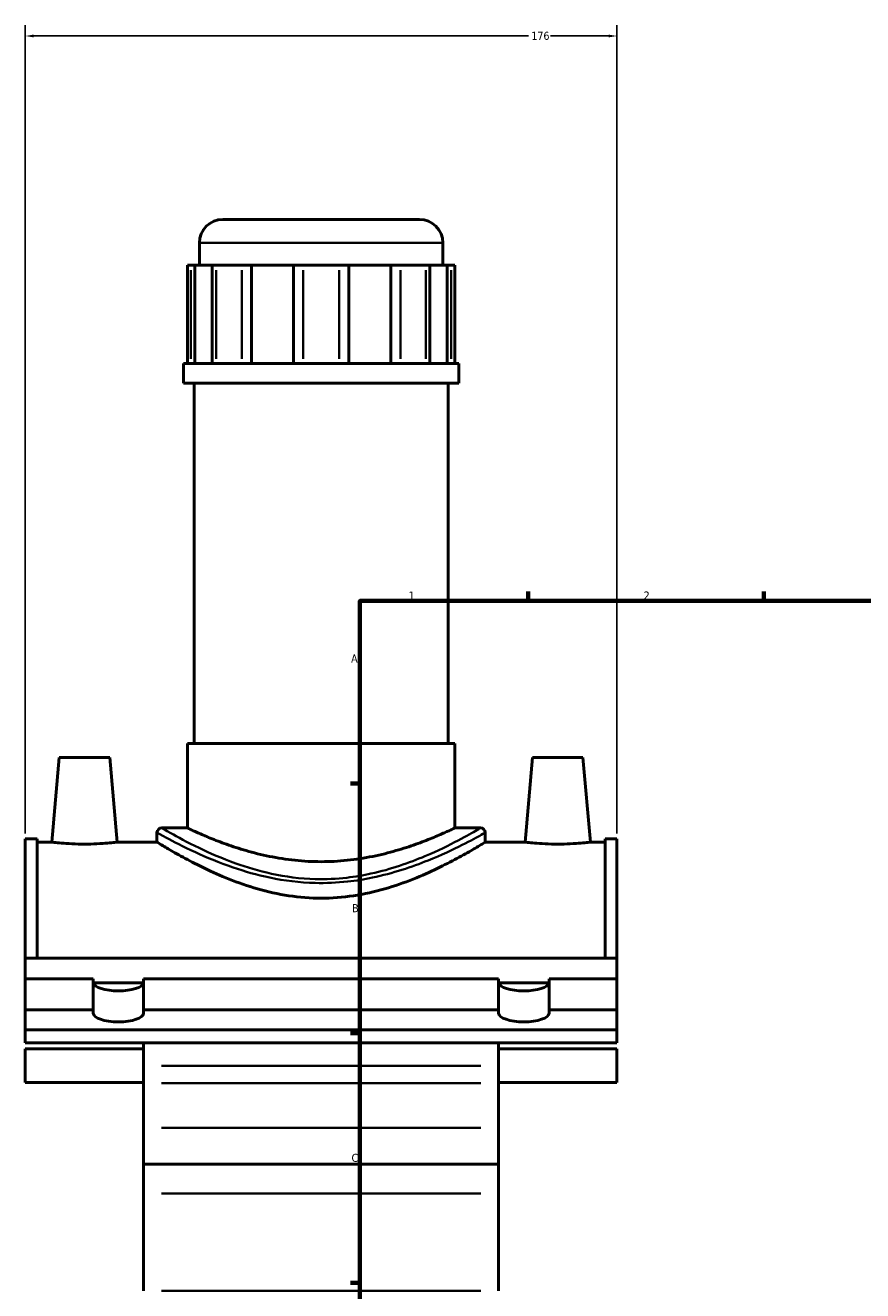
# Model space of a CAD drawing. Header units: millimetres. Extents: x -80 to 1286, y -131 to 1547.
# Tile 2 of 8: x -80 to 170, y 369 to 745. Entities that reach past the tile are written whole.
import ezdxf

# ---------------------------------------------------------------- set-up
doc = ezdxf.new("R2010")
doc.units = ezdxf.units.MM
for name, color, linetype, lineweight in [('Border (ANSI)', 7, 'Continuous', 70), ('Dimension (ANSI)', 7, 'Continuous', 25), ('Visible (ANSI)', 7, 'Continuous', 50), ('Visible Narrow (ANSI)', 7, 'Continuous', 35)]:
    doc.layers.add(name, color=color, linetype=linetype, lineweight=lineweight)
doc.styles.add('Note Text (ANSI)', font='tahoma.ttf')
doc.dimstyles.new('Default - mm (ANSI)', dxfattribs={"dimtxt": 2.4, "dimasz": 2.5, "dimexe": 3.175, "dimexo": 1.6002, "dimgap": 0.8, "dimtad": 0, "dimtoh": 1, "dimdec": 0, "dimrnd": 1e-08, "dimzin": 4, "dimdsep": 46, "dimtxsty": 'Note Text (ANSI)', "dimcen": 0.09, "dimdle": 10, "dimclrd": 256, "dimclre": 256, "dimclrt": 5, "dimadec": 1, "dimazin": 1, "dimtfac": 1.27, "dimtofl": 0, "dimtmove": 0, "dimatfit": 3, "dimfxl": 1, "dimtolj": 1, "dimtzin": 4, "dimlwd": -1, "dimlwe": -1, "dimarcsym": 0})

# ---------------------------------------------------------------- blocks, each defined once
blk = doc.blocks.new('Borders Default Border')
at = {"layer": 'Border (ANSI)'}
for p, q in [((70.08, 574), (70.08, 576.8)), ((140.17, 574), (140.17, 576.8)), ((20, 519.75), (17.2, 519.75)), ((20, 445.5), (17.2, 445.5)), ((20, 371.25), (17.2, 371.25))]:
    blk.add_line(p, q, dxfattribs=at)
at = {"layer": 'Border (ANSI)', "flags": 128}
blk.add_lwpolyline([(20, 20), (20, 574), (821, 574), (821, 20), (20, 20)], dxfattribs=at)
at = {"layer": 'Border (ANSI)', "color": 5, "true_color": 0x0000ff, "char_height": 2.4, "attachment_point": 7, "style": 'Note Text (ANSI)'}
for s, insert in [('1', (34.5, 574.4)), ('2', (104.4, 574.4)), ('A', (17.38, 555.68)), ('B', (17.67, 481.43)), ('C', (17.51, 407.13))]:
    blk.add_mtext(s, dxfattribs=dict(at, insert=insert))
blk = doc.blocks.new('*D9')
at = {"layer": 'Defpoints', "color": 0, "transparency": 16777216}
for p in [(96.46, 742.01), (-79.54, 503.28), (96.46, 503.28)]:
    blk.add_point(p, dxfattribs=at)
at = {"layer": 'Dimension (ANSI)', "transparency": 16777216}
for p, q in [((-79.54, 504.88), (-79.54, 745.19)), ((96.46, 504.88), (96.46, 745.19)), ((-77.04, 742.01), (70.19, 742.01)), ((93.96, 742.01), (76.73, 742.01))]:
    blk.add_line(p, q, dxfattribs=at)
for points in [[(-77.04, 742.43), (-77.04, 741.59), (-79.54, 742.01)], [(93.96, 742.43), (93.96, 741.59), (96.46, 742.01)]]:
    blk.add_solid(points, dxfattribs=at)
at = {"layer": 'Dimension (ANSI)', "color": 5, "transparency": 16777216, "insert": (70.99, 743.26), "char_height": 2.4, "attachment_point": 1, "style": 'Note Text (ANSI)'}
blk.add_mtext('\\A1;176', dxfattribs=at)

msp = doc.modelspace()

# ---------------------------------------------------------------- linework, layer by layer
at = {"layer": 'Visible (ANSI)'}
for p, q in [((-20.77, 687.48), (37.68, 687.48)), ((-27.77, 673.83), (-27.77, 680.48)), ((44.68, 673.83), (44.68, 680.48)), ((-31.34, 673.83), (-30.27, 673.83)), ((-31.34, 673.83), (-31.34, 644.58)), ((-29.08, 673.83), (-30.27, 673.83)), ((-23.91, 673.83), (-29.08, 673.83)), ((-29.08, 673.83), (-29.08, 644.58)), ((-23.91, 644.58), (-23.91, 673.83)), ((-22.72, 673.83), (-23.91, 673.83)), ((-22.72, 673.83), (-15.14, 673.83)), ((-12.25, 673.83), (-15.14, 673.83)), ((0.22, 673.83), (-12.25, 673.83)), ((-12.25, 673.83), (-12.25, 644.58)), ((0.22, 644.58), (0.22, 673.83)), ((3.1, 673.83), (0.22, 673.83)), ((3.1, 673.83), (13.82, 673.83)), ((16.7, 673.83), (13.82, 673.83)), ((29.17, 673.83), (16.7, 673.83)), ((16.7, 673.83), (16.7, 644.58)), ((29.17, 644.58), (29.17, 673.83)), ((32.06, 673.83), (29.17, 673.83)), ((32.06, 673.83), (39.63, 673.83)), ((40.83, 673.83), (39.63, 673.83)), ((45.99, 673.83), (40.83, 673.83)), ((40.83, 673.83), (40.83, 644.58)), ((45.99, 644.58), (45.99, 673.83)), ((47.19, 673.83), (45.99, 673.83)), ((47.19, 673.83), (48.26, 673.83)), ((48.26, 673.83), (48.26, 644.58)), ((49.41, 644.58), (-32.49, 644.58)), ((-32.49, 638.73), (-32.49, 644.58)), ((49.41, 638.73), (49.41, 644.58)), ((49.41, 638.73), (-32.49, 638.73)), ((-29.34, 531.63), (-29.34, 638.73)), ((46.26, 531.63), (46.26, 638.73)), ((48.26, 531.63), (-31.34, 531.63)), ((-31.34, 506.48), (-31.34, 531.63)), ((48.26, 506.48), (48.26, 531.63)), ((-69.44, 527.48), (-71.65, 502.28)), ((-69.44, 527.48), (-54.44, 527.48)), ((-54.44, 527.48), (-52.24, 502.28)), ((71.36, 527.48), (69.15, 502.28)), ((86.36, 527.48), (71.36, 527.48)), ((86.36, 527.48), (88.56, 502.28)), ((-40.37, 505.08), (-40.37, 502.28)), ((-31.34, 506.48), (-38.97, 506.48)), ((55.88, 506.48), (48.26, 506.48)), ((57.28, 505.08), (57.28, 502.28)), ((-79.54, 503.28), (-79.54, 467.78)), ((-76.02, 503.28), (-79.54, 503.28)), ((-76.02, 503.28), (-76.02, 467.78)), ((-76.02, 502.28), (-71.65, 502.28)), ((-52.24, 502.28), (-40.37, 502.28)), ((57.28, 502.28), (69.15, 502.28)), ((88.56, 502.28), (92.94, 502.28)), ((92.94, 503.28), (92.94, 467.78)), ((96.46, 503.28), (92.94, 503.28)), ((96.46, 503.28), (96.46, 467.78)), ((-79.54, 461.61), (-79.54, 467.78)), ((-79.54, 467.78), (96.46, 467.78)), ((96.46, 461.61), (96.46, 467.78)), ((-79.54, 452.4), (-79.54, 461.61)), ((-79.54, 461.61), (-59.34, 461.61)), ((-59.34, 452.4), (-59.34, 461.61)), ((-59.32, 460.42), (-44.36, 460.42)), ((-44.34, 461.61), (61.26, 461.61)), ((-44.34, 461.61), (-44.34, 452.4)), ((61.26, 452.4), (61.26, 461.61)), ((61.28, 460.42), (76.24, 460.42)), ((76.26, 461.61), (96.46, 461.61)), ((76.26, 461.61), (76.26, 452.4)), ((96.46, 452.4), (96.46, 461.61)), ((-79.54, 446.42), (-79.54, 452.4)), ((-79.54, 452.4), (-59.34, 452.4)), ((-59.34, 451.38), (-59.34, 452.4)), ((-44.34, 452.4), (61.26, 452.4)), ((-44.34, 452.4), (-44.34, 451.38)), ((61.26, 451.38), (61.26, 452.4)), ((76.26, 452.4), (96.46, 452.4)), ((76.26, 452.4), (76.26, 451.38)), ((96.46, 452.4), (96.46, 446.42)), ((96.46, 446.42), (-79.54, 446.42)), ((-79.54, 446.42), (-79.54, 442.53)), ((96.46, 442.53), (96.46, 446.42)), ((-79.54, 442.53), (96.46, 442.53)), ((-79.54, 440.78), (-79.54, 430.78)), ((-79.54, 440.78), (-44.34, 440.78)), ((-44.34, 442.53), (-44.34, 435.77)), ((61.26, 435.77), (61.26, 442.53)), ((61.26, 440.78), (96.46, 440.78)), ((96.46, 430.78), (96.46, 440.78)), ((-44.34, 435.77), (-44.34, 430.58)), ((61.26, 430.58), (61.26, 435.77)), ((-79.54, 430.78), (-44.34, 430.78)), ((-44.34, 417.32), (-44.34, 430.58)), ((61.26, 430.78), (96.46, 430.78)), ((61.26, 430.58), (61.26, 417.32)), ((-44.34, 406.48), (-44.34, 417.32)), ((61.26, 417.32), (61.26, 406.48)), ((-44.34, 406.48), (-44.34, 397.76)), ((-44.34, 406.48), (61.26, 406.48)), ((61.26, 397.76), (61.26, 406.48)), ((-44.34, 368.86), (-44.34, 397.76)), ((61.26, 397.76), (61.26, 368.86))]:
    msp.add_line(p, q, dxfattribs=at)
for centre, radius, start, end in [((-20.77, 680.48), 7, 90, 180), ((37.68, 680.48), 7, 0, 90), ((-38.97, 505.08), 1.4, 90, 180), ((55.88, 505.08), 1.4, 0, 90)]:
    msp.add_arc(centre, radius, start, end, dxfattribs=at)
for centre, major_axis, start_param, end_param in [((-51.84, 460.59), (-7.5, 0), 0, 0.066716), ((-51.84, 460.59), (7.5, 0), 3.208309, 6.216469), ((-51.84, 460.59), (7.5, 0), 6.216469, 6.283185), ((68.76, 460.59), (-7.5, 0), 0, 0.066716), ((68.76, 460.59), (7.5, 0), 3.208309, 6.216469), ((68.76, 460.59), (7.5, 0), 6.216469, 6.283185), ((-51.84, 451.38), (7.5, 0), 3.141593, 6.283185), ((68.76, 451.38), (7.5, 0), 3.141593, 6.283185)]:
    msp.add_ellipse(centre, major_axis=major_axis, ratio=0.34202, start_param=start_param, end_param=end_param, dxfattribs=at)
for points, knots in [([(48.26, 506.48), (48.26, 506.48), (48.01, 506.36), (46.98, 505.88), (46.2, 505.52), (44.16, 504.61), (42.89, 504.06), (39.99, 502.88), (38.34, 502.24), (34.86, 501), (32.88, 500.35), (28.58, 499.11), (26.25, 498.52), (21.36, 497.53), (18.8, 497.12), (13.62, 496.59), (11.01, 496.45), (5.91, 496.45), (3.29, 496.59), (-1.88, 497.12), (-4.44, 497.53), (-9.33, 498.52), (-11.66, 499.11), (-15.97, 500.35), (-17.94, 501), (-21.43, 502.24), (-23.07, 502.88), (-25.98, 504.06), (-27.24, 504.61), (-29.29, 505.52), (-30.07, 505.88), (-31.09, 506.36), (-31.34, 506.48), (-31.34, 506.48)], [6.105301, 6.105301, 6.105301, 6.105301, 6.867647, 6.867647, 7.629994, 7.629994, 8.392341, 8.392341, 9.154687, 9.154687, 9.918666, 9.918666, 10.682644, 10.682644, 11.446623, 11.446623, 12.210601, 12.210601, 12.97458, 12.97458, 13.738558, 13.738558, 14.502537, 14.502537, 15.266515, 15.266515, 16.028862, 16.028862, 16.791209, 16.791209, 17.553555, 17.553555, 18.315902, 18.315902, 18.315902, 18.315902]), ([(-52.24, 502.28), (-52.24, 502.28), (-52.48, 502.25), (-53.47, 502.13), (-54.21, 502.05), (-55.93, 501.9), (-57.02, 501.82), (-59.41, 501.71), (-60.72, 501.68), (-63.17, 501.68), (-64.47, 501.71), (-66.86, 501.82), (-67.95, 501.9), (-69.67, 502.05), (-70.42, 502.13), (-71.4, 502.25), (-71.65, 502.28), (-71.65, 502.28)], [1.467785, 1.467785, 1.467785, 1.467785, 1.834502, 1.834502, 2.20122, 2.20122, 2.568395, 2.568395, 2.93557, 2.93557, 3.302746, 3.302746, 3.669921, 3.669921, 4.036638, 4.036638, 4.403356, 4.403356, 4.403356, 4.403356]), ([(57.28, 502.28), (57.28, 502.28), (56.97, 502.09), (55.69, 501.31), (54.73, 500.73), (52.21, 499.27), (50.65, 498.39), (47.1, 496.47), (45.1, 495.44), (40.85, 493.4), (38.45, 492.32), (33.21, 490.23), (30.37, 489.23), (24.4, 487.52), (21.26, 486.81), (14.88, 485.84), (11.64, 485.6), (5.28, 485.6), (2.04, 485.84), (-4.34, 486.81), (-7.48, 487.52), (-13.45, 489.23), (-16.29, 490.23), (-21.54, 492.32), (-23.94, 493.4), (-28.18, 495.44), (-30.18, 496.47), (-33.73, 498.39), (-35.29, 499.27), (-37.81, 500.73), (-38.78, 501.31), (-40.06, 502.09), (-40.37, 502.28), (-40.37, 502.28)], [7.601277, 7.601277, 7.601277, 7.601277, 8.548049, 8.548049, 9.494821, 9.494821, 10.441593, 10.441593, 11.388364, 11.388364, 12.341912, 12.341912, 13.295459, 13.295459, 14.249007, 14.249007, 15.202555, 15.202555, 16.156102, 16.156102, 17.10965, 17.10965, 18.063197, 18.063197, 19.016745, 19.016745, 19.963517, 19.963517, 20.910288, 20.910288, 21.85706, 21.85706, 22.803832, 22.803832, 22.803832, 22.803832]), ([(88.56, 502.28), (88.56, 502.28), (88.32, 502.25), (87.33, 502.13), (86.59, 502.05), (84.87, 501.9), (83.78, 501.82), (81.39, 501.71), (80.08, 501.68), (78.86, 501.68), (77.63, 501.68), (76.33, 501.71), (73.94, 501.82), (72.85, 501.9), (71.13, 502.05), (70.38, 502.13), (69.4, 502.25), (69.15, 502.28), (69.15, 502.28)], [4.403356, 4.403356, 4.403356, 4.403356, 4.770073, 4.770073, 5.13679, 5.13679, 5.503965, 5.503965, 5.871141, 5.871141, 5.871141, 6.238316, 6.238316, 6.605491, 6.605491, 6.972209, 6.972209, 7.338926, 7.338926, 7.338926, 7.338926])]:
    msp.add_open_spline(points, degree=3, knots=knots, dxfattribs=at)
at = {"layer": 'Visible Narrow (ANSI)'}
for p, q in [((44.24, 680.48), (-27.32, 680.48)), ((-30.27, 646.04), (-30.27, 672.36)), ((-22.72, 672.36), (-22.72, 646.04)), ((-15.14, 646.04), (-15.14, 672.36)), ((3.1, 672.36), (3.1, 646.04)), ((13.82, 646.04), (13.82, 672.36)), ((32.06, 672.36), (32.06, 646.04)), ((39.63, 646.04), (39.63, 672.36)), ((47.19, 672.36), (47.19, 646.04)), ((55.98, 435.77), (-39.06, 435.77)), ((-39.06, 430.58), (55.98, 430.58)), ((55.98, 417.32), (-39.06, 417.32)), ((55.98, 397.76), (-39.06, 397.76)), ((55.98, 368.86), (-39.06, 368.86))]:
    msp.add_line(p, q, dxfattribs=at)
for points, knots in [([(-40.37, 505.08), (-40.37, 505.08), (-40.36, 505.07), (-40.19, 504.98), (-39.23, 504.44), (-35.58, 502.48), (-32.62, 500.93), (-25.7, 497.76), (-21.93, 496.17), (-14.33, 493.57), (-10.65, 492.51), (-2.47, 490.81), (2.08, 490.24), (9.91, 490.05), (13.16, 490.19), (18.85, 490.81), (21.32, 491.21), (29.87, 492.99), (35.48, 494.9), (44.25, 498.44), (47.68, 500.06), (53.01, 502.73), (54.96, 503.8), (56.88, 504.85), (57.28, 505.07), (57.28, 505.08)], [-37.859401, -37.859401, -37.859401, -37.859401, -37.715049, -37.715049, -36.24539, -36.24539, -34.505707, -34.505707, -32.998447, -32.998447, -31.789077, -31.789077, -30.459312, -30.459312, -29.524121, -29.524121, -28.780833, -28.780833, -26.868687, -26.868687, -25.277508, -25.277508, -23.755946, -23.755946, -22.715626, -22.715626, -22.715626, -22.715626]), ([(55.88, 506.48), (55.88, 506.47), (55.49, 506.25), (53.63, 505.17), (51.73, 504.09), (46.55, 501.38), (43.22, 499.72), (34.7, 496.12), (29.26, 494.19), (20.96, 492.38), (18.55, 491.97), (13.02, 491.34), (9.87, 491.19), (2.26, 491.39), (-2.16, 491.97), (-10.1, 493.7), (-13.67, 494.77), (-21.06, 497.42), (-24.72, 499.03), (-31.44, 502.26), (-34.31, 503.84), (-37.86, 505.82), (-38.79, 506.38), (-38.96, 506.47), (-38.97, 506.48), (-38.97, 506.48)], [22.715626, 22.715626, 22.715626, 22.715626, 23.755946, 23.755946, 25.277508, 25.277508, 26.868687, 26.868687, 28.780833, 28.780833, 29.524121, 29.524121, 30.459312, 30.459312, 31.789077, 31.789077, 32.998447, 32.998447, 34.505707, 34.505707, 36.24539, 36.24539, 37.715049, 37.715049, 37.859401, 37.859401, 37.859401, 37.859401])]:
    msp.add_open_spline(points, degree=3, knots=knots, dxfattribs=at)

# ---------------------------------------------------------------- block references
msp.add_blockref('Borders Default Border', (0, 0))

# ---------------------------------------------------------------- dimensions: what is measured, and where the dimension line sits
at = {"layer": 'Dimension (ANSI)'}
dim = msp.add_linear_dim(base=(96.46, 742.01), p1=(-79.54, 503.28), p2=(96.46, 503.28), dimstyle='Default - mm (ANSI)', override={"dimgap": 0.8, "dimtoh": 0, "dimdec": 0, "dimtol": 0, "dimlim": 0, "dimtp": 0, "dimtm": 0, "dimtdec": 2, "dimatfit": 1}, dxfattribs=at)
dim.commit()
dim.dimension.update_dxf_attribs({"geometry": '*D9', "text_midpoint": (73.46, 742.01), "dimtype": 160})

doc.saveas('drawing.dxf')
